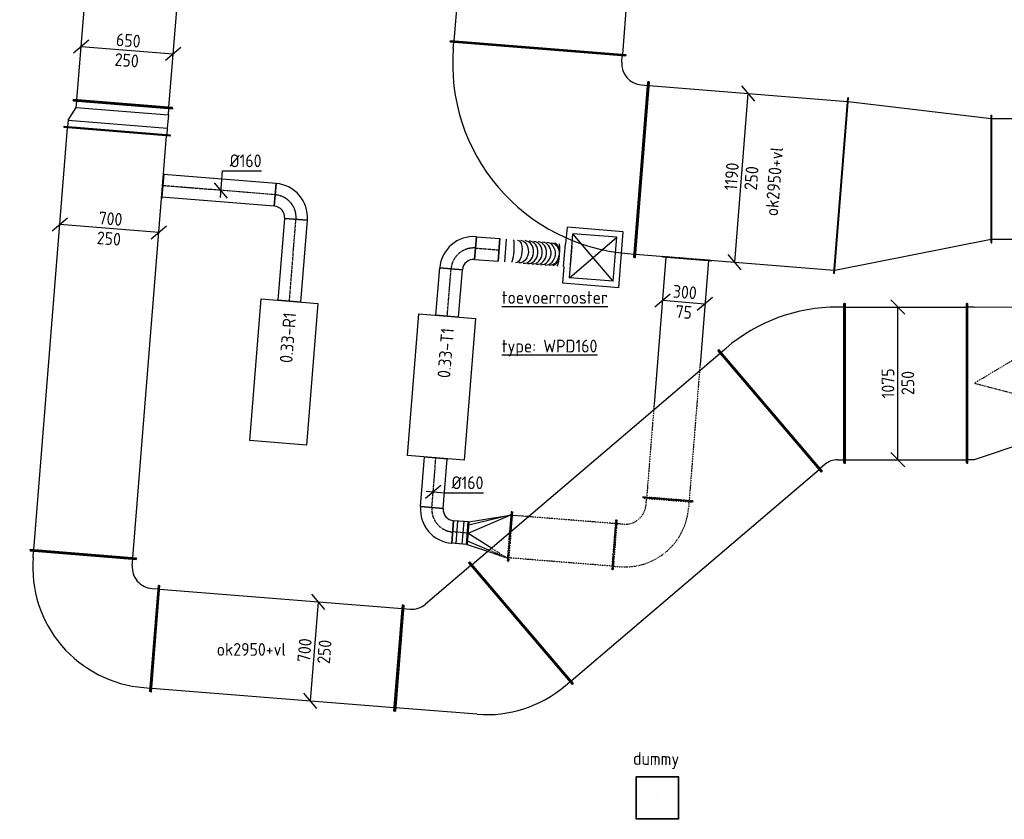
# Model space of a CAD drawing. Header units: millimetres. Extents: x -17664 to 48661, y -98 to 70975.
# Tile 10 of 62: x 5940 to 12870, y 19768 to 25396. Entities that reach past the tile are written whole.
import ezdxf

# ---------------------------------------------------------------- set-up
doc = ezdxf.new("R2010")
doc.units = ezdxf.units.MM
doc.linetypes.add('CENTER2', pattern=[28.575, 19.05, -3.175, 3.175, -3.175])
doc.linetypes.add('SMALL_DASH', pattern=[1.5, 0.5, -1])
for name, color, linetype in [('WL570---_APP', 2, 'Continuous'), ('WL570---_RETOUR_D', 4, 'Continuous'), ('WL570---_RETOUR_HL', 1, 'CENTER2'), ('WL570---_RETOUR_RST', 4, 'Continuous'), ('WL570---_RETOUR_RST_HL', 1, 'CENTER2'), ('WL570---_TOEVOER', 3, 'Continuous'), ('WL570---_TOEVOER_D', 3, 'Continuous'), ('WL570---_TOEVOER_HL', 1, 'CENTER2'), ('WL570---_TOEVOER_RST', 3, 'Continuous'), ('WL570---_TOEVOER_RST_HL', 1, 'CENTER2'), ('WM570---', 1, 'Continuous'), ('WM570---_RETOUR', 1, 'Continuous'), ('WM570---_TOEVOER', 1, 'Continuous')]:
    doc.layers.add(name, color=color, linetype=linetype)
doc.styles.add('STABICAD-018', font='ISOCP.SHX', dxfattribs={"height": 90})
doc.styles.add('STABICAD-025', font='ISOCP.SHX', dxfattribs={"height": 125})

# ---------------------------------------------------------------- blocks, each defined once
blk = doc.blocks.new('*U428')
at = {"color": 0, "linetype": 'Continuous'}
for p, q in [((0, 375, -3075), (5, 375, -3075)), ((0, -375, -3075), (0, 375, -3075)), ((5, -375, -3075), (5, 375, -3075)), ((5, 350, -3075), (1717.9, 350, -3075)), ((1722.9, 375, -3075), (1717.9, 375, -3075)), ((1717.9, -375, -3075), (1717.9, 375, -3075)), ((1722.9, -375, -3075), (1722.9, 375, -3075)), ((0, -375, -3075), (5, -375, -3075)), ((5, -350, -3075), (1717.9, -350, -3075)), ((1722.9, -375, -3075), (1717.9, -375, -3075))]:
    blk.add_line(p, q, dxfattribs=at)
at = {"layer": 'WM570---', "color": 2, "style": 'STABICAD-018'}
for tag in ['CODE', 'SECTIONCODE', 'POSITIONCODE']:
    blk.add_attdef(tag, (6891.8, 21039.7, 3075), '', height=1.8, dxfattribs=at)
blk = doc.blocks.new('*U427')
at = {"color": 0, "linetype": 'Continuous'}
for p, q in [((0, 375, -3075), (5, 375, -3075)), ((0, -375, -3075), (0, 375, -3075)), ((5, -375, -3075), (5, 375, -3075)), ((5, 350, -3075), (2984, 350, -3075)), ((2989, 375, -3075), (2984, 375, -3075)), ((2984, -375, -3075), (2984, 375, -3075)), ((2989, -375, -3075), (2989, 375, -3075)), ((0, -375, -3075), (5, -375, -3075)), ((5, -350, -3075), (2984, -350, -3075)), ((2989, -375, -3075), (2984, -375, -3075))]:
    blk.add_line(p, q, dxfattribs=at)
at = {"layer": 'WM570---', "color": 2, "style": 'STABICAD-018'}
for tag in ['CODE', 'SECTIONCODE', 'POSITIONCODE']:
    blk.add_attdef(tag, (6387.4, 21631.8, 3075), '', height=1.8, dxfattribs=at)
blk = doc.blocks.new('*U426')
at = {"color": 0, "linetype": 'Continuous'}
for p, q in [((0, 562.5, -3075), (5, 562.5, -3075)), ((0, -562.5, -3075), (0, 562.5, -3075)), ((5, -562.5, -3075), (5, 562.5, -3075)), ((2304.3, 562.5, -3075), (2299.3, 562.5, -3075)), ((2299.3, -562.5, -3075), (2299.3, 562.5, -3075)), ((2304.3, -562.5, -3075), (2304.3, 562.5, -3075)), ((5, 537.5, -3075), (2299.3, 537.5, -3075)), ((5, -537.5, -3075), (2299.3, -537.5, -3075)), ((0, -562.5, -3075), (5, -562.5, -3075)), ((2304.3, -562.5, -3075), (2299.3, -562.5, -3075))]:
    blk.add_line(p, q, dxfattribs=at)
at = {"layer": 'WM570---', "color": 2, "style": 'STABICAD-018'}
for tag, p in [('POSITIONCODE', (10247.7, 22009.9, 3075)), ('SECTIONCODE', (9869.8, 21688, 3075)), ('CODE', (9468.3, 21148.9, 3075))]:
    blk.add_attdef(tag, p, '', height=1.8, dxfattribs=at)
blk = doc.blocks.new('*U425')
at = {"color": 0, "linetype": 'Continuous'}
for p, q in [((-444.6, 562.5, -3075), (-439.6, 562.5, -3075)), ((-444.6, -562.5, -3075), (-444.6, 562.5, -3075)), ((-439.6, -562.5, -3075), (-439.6, 562.5, -3075)), ((-394.6, 537.5, -3075), (-439.6, 537.5, -3075)), ((206.4, 288.5, -3075), (613.3, -118.3, -3075)), ((100.6, -630.9, -3075), (630.9, -100.6, -3075)), ((104.1, -634.5, -3075), (634.5, -104.1, -3075)), ((634.5, -104.1, -3075), (630.9, -100.6, -3075)), ((-439.6, -537.5, -3075), (-19.6, -537.5, -3075)), ((-444.6, -562.5, -3075), (-439.6, -562.5, -3075)), ((118.3, -613.3, -3075), (86.5, -581.4, -3075)), ((104.1, -634.5, -3075), (100.6, -630.9, -3075))]:
    blk.add_line(p, q, dxfattribs=at)
for centre, radius in [((-394.6, -312.5, -3075), 850), ((-19.6, -687.5, -3075), 150)]:
    blk.add_arc(centre, radius, 45, 90, dxfattribs=at)
at = {"layer": 'WM570---', "color": 2, "style": 'STABICAD-018'}
for tag in ['CODE', 'SECTIONCODE', 'POSITIONCODE']:
    blk.add_attdef(tag, (9129.8, 20860.6, 3075), '', height=1.8, dxfattribs=at)
blk = doc.blocks.new('*U424')
at = {"color": 0, "linetype": 'Continuous'}
for p, q in [((-375, 550, -3075), (-375, 545, -3075)), ((375, 550, -3075), (-375, 550, -3075)), ((375, 545, -3075), (-375, 545, -3075)), ((-350, 500, -3075), (-350, 545, -3075)), ((350, 500, -3075), (350, 545, -3075)), ((375, 550, -3075), (375, 545, -3075)), ((-550, 375, -3075), (-545, 375, -3075)), ((-550, -375, -3075), (-550, 375, -3075)), ((-545, -375, -3075), (-545, 375, -3075)), ((-500, 350, -3075), (-545, 350, -3075)), ((-550, -375, -3075), (-545, -375, -3075)), ((-500, -350, -3075), (-545, -350, -3075))]:
    blk.add_line(p, q, dxfattribs=at)
for radius in [150, 850]:
    blk.add_arc((-500, 500, -3075), radius, 270, 0, dxfattribs=at)
at = {"layer": 'WM570---', "color": 2, "style": 'STABICAD-018'}
for tag in ['SECTIONCODE', 'CODE', 'POSITIONCODE']:
    blk.add_attdef(tag, (6343.5, 21083.5, 3075), '', height=1.8, dxfattribs=at)
blk = doc.blocks.new('*U423')
at = {"color": 0, "linetype": 'Continuous'}
for p, q in [((-297.6, 562.5, -3075), (-292.6, 562.5, -3075)), ((-297.6, -562.5, -3075), (-297.6, 562.5, -3075)), ((-292.6, -562.5, -3075), (-292.6, 562.5, -3075)), ((-292.6, 537.5, -3075), (-247.6, 537.5, -3075)), ((-142, -617.9, -3075), (587.5, 238.5, -3075)), ((-138.2, -621.2, -3075), (591.3, 235.2, -3075)), ((571.3, 219.5, -3075), (537, 248.6, -3075)), ((591.3, 235.2, -3075), (587.5, 238.5, -3075)), ((-247.6, -537.5, -3075), (-292.6, -537.5, -3075)), ((-297.6, -562.5, -3075), (-292.6, -562.5, -3075)), ((-160.1, -569.7, -3075), (-125.8, -598.9, -3075)), ((-138.2, -621.2, -3075), (-142, -617.9, -3075))]:
    blk.add_line(p, q, dxfattribs=at)
for radius in [1209.9, 134.9]:
    blk.add_arc((-247.6, -672.4, -3075), radius, 49.57473, 90, dxfattribs=at)
at = {"layer": 'WM570---', "color": 2, "style": 'STABICAD-018'}
for tag in ['CODE', 'SECTIONCODE', 'POSITIONCODE']:
    blk.add_attdef(tag, (11448.9, 22836.1, 3075), '', height=1.8, dxfattribs=at)
blk = doc.blocks.new('*U422')
at = {"color": 0, "linetype": 'Continuous'}
for p, q in [((0, 562.5, -3075), (5, 562.5, -3075)), ((0, -562.5, -3075), (0, 562.5, -3075)), ((5, -562.5, -3075), (5, 562.5, -3075)), ((861.8, 562.5, -3075), (856.8, 562.5, -3075)), ((856.8, -562.5, -3075), (856.8, 562.5, -3075)), ((861.8, -562.5, -3075), (861.8, 562.5, -3075)), ((5, 537.5, -3075), (856.8, 537.5, -3075)), ((5, -537.5, -3075), (856.8, -537.5, -3075)), ((0, -562.5, -3075), (5, -562.5, -3075)), ((861.8, -562.5, -3075), (856.8, -562.5, -3075))]:
    blk.add_line(p, q, dxfattribs=at)
at = {"layer": 'WM570---', "color": 2, "style": 'STABICAD-018'}
for tag, p in [('POSITIONCODE', (12401.8, 22986.1, 3075)), ('SECTIONCODE', (12401.8, 22986.1, 3075)), ('CODE', (11746.5, 22836.1, 3075))]:
    blk.add_attdef(tag, p, '', height=1.8, rotation=319.57473, dxfattribs=at)
blk = doc.blocks.new('*U611')
at = {"color": 0, "linetype": 'Continuous'}
for p, q in [((-27.9, -348.9, -3075), (27.9, 348.9, -3075)), ((73.8, 295.1, -3075), (-17.9, 402.7, -3075)), ((17.9, -402.7, -3075), (-73.8, -295.1, -3075))]:
    blk.add_line(p, q, dxfattribs=at)
at = {"color": 0, "linetype": 'Continuous', "style": 'STABICAD-018'}
for s, p in [('700', (-31.4, -78.8, -3075)), ('250', (108.1, -91.1, -3075))]:
    blk.add_text(s, height=90, rotation=85.42527, dxfattribs=at).set_placement(p)
at = {"layer": 'WM570---', "color": 2, "style": 'STABICAD-018'}
blk.add_attdef('CODE', (8014.6, 20949.8, 3075), '', height=1.8, dxfattribs=at)
blk = doc.blocks.new('*U420')
at = {"color": 0, "linetype": 'Continuous'}
for p, q in [((0, 562.5, -3075), (5, 562.5, -3075)), ((0, -562.5, -3075), (0, 562.5, -3075)), ((5, -562.5, -3075), (5, 562.5, -3075)), ((1000, 563.9, -3075), (995, 563.9, -3075)), ((995, -261.1, -3075), (995, 563.9, -3075)), ((1000, -261.1, -3075), (1000, 563.9, -3075)), ((50, 537.5, -3075), (5, 537.5, -3075)), ((50, 537.5, -3075), (950, 538.9, -3075)), ((950, 538.9, -3075), (995, 538.9, -3075)), ((950, -236.1, -3075), (50, -537.5, -3075)), ((950, -236.1, -3075), (995, -236.1, -3075)), ((1000, -261.1, -3075), (995, -261.1, -3075)), ((50, -537.5, -3075), (5, -537.5, -3075)), ((0, -562.5, -3075), (5, -562.5, -3075))]:
    blk.add_line(p, q, dxfattribs=at)
at = {"color": 2, "linetype": 'SMALL_DASH'}
for p in [(950, 538.9, -225), (950, -236.1, -225)]:
    blk.add_line(p, (50, 0, -125), dxfattribs=at)
at = {"layer": 'WM570---', "color": 2, "style": 'STABICAD-018'}
for tag in ['CODE', 'SECTIONCODE', 'POSITIONCODE']:
    blk.add_attdef(tag, (12608.3, 22836.1, 3075), '', height=1.8, dxfattribs=at)
blk = doc.blocks.new('*U607')
at = {"color": 0, "linetype": 'Continuous'}
for p, q in [((-295.1, 73.8, -3075), (-402.7, -17.9, -3075)), ((348.9, -27.9, -3075), (-348.9, 27.9, -3075)), ((402.7, 17.9, -3075), (295.1, -73.8, -3075))]:
    blk.add_line(p, q, dxfattribs=at)
at = {"color": 0, "linetype": 'Continuous', "style": 'STABICAD-018'}
for s, p in [('700', (-78.8, 31.4, -3075)), ('250', (-91.1, -108.1, -3075))]:
    blk.add_text(s, height=90, rotation=355.42527, dxfattribs=at).set_placement(p)
at = {"layer": 'WM570---', "color": 2, "style": 'STABICAD-018'}
blk.add_attdef('CODE', (6570.9, 23925.4, 3075), '', height=1.8, dxfattribs=at)
blk = doc.blocks.new('*U409')
at = {"color": 0, "linetype": 'Continuous'}
for p, q in [((0, 80, -3075), (578.2, 80, -3075)), ((0, -80, -3075), (0, 80, -3075)), ((578.2, 80, -3075), (578.2, -80, -3075)), ((0, -80, -3075), (578.2, -80, -3075))]:
    blk.add_line(p, q, dxfattribs=at)
at = {"layer": 'WL570---_RETOUR_HL', "linetype": 'CENTER2'}
blk.add_line((0, 0, -3075), (578.2, 0, -3075), dxfattribs=at)
at = {"layer": 'WM570---', "color": 2, "style": 'STABICAD-018'}
for tag, p in [('POSITIONCODE', (7710.2, 23691.9, 3075)), ('CODE', (7838.4, 23415, 3075)), ('SECTIONCODE', (7838.4, 23415, 3075))]:
    blk.add_attdef(tag, p, '', height=1.8, dxfattribs=at)
blk = doc.blocks.new('*U408')
at = {"color": 0, "linetype": 'Continuous'}
for p, q in [((-80, 160, -3075), (80, 160, -3075)), ((-160, -80, -3075), (-160, 80, -3075))]:
    blk.add_line(p, q, dxfattribs=at)
for radius in [80, 240]:
    blk.add_arc((-160, 160, -3075), radius, 270, 0, dxfattribs=at)
at = {"layer": 'WL570---_RETOUR_HL', "linetype": 'CENTER2'}
blk.add_arc((-160, 160, -3075), 160, 270, 0, dxfattribs=at)
at = {"layer": 'WM570---', "color": 2, "style": 'STABICAD-018'}
for tag in ['CODE', 'SECTIONCODE', 'POSITIONCODE']:
    blk.add_attdef(tag, (7897.6, 24150.8, 3075), '', height=1.8, dxfattribs=at)
blk = doc.blocks.new('*U407')
at = {"color": 0, "linetype": 'Continuous'}
for p, q in [((0, 80, -3075), (793.5, 80, -3075)), ((0, -80, -3075), (0, 80, -3075)), ((793.5, 80, -3075), (793.5, -80, -3075)), ((0, -80, -3075), (793.5, -80, -3075))]:
    blk.add_line(p, q, dxfattribs=at)
at = {"layer": 'WL570---_RETOUR_HL', "linetype": 'CENTER2'}
blk.add_line((0, 0, -3075), (793.5, 0, -3075), dxfattribs=at)
at = {"layer": 'WM570---', "color": 2, "style": 'STABICAD-018'}
for tag in ['CODE', 'SECTIONCODE', 'POSITIONCODE']:
    blk.add_attdef(tag, (7738.2, 24163.7, 3075), '', height=1.8, dxfattribs=at)
blk = doc.blocks.new('*U406')
at = {"color": 2, "linetype": 'SMALL_DASH'}
for p, q in [((0, 95, -3075), (0, -95, -3075)), ((0, -80, -3075), (0, 80, -3075))]:
    blk.add_line(p, q, dxfattribs=at)
at = {"color": 0, "linetype": 'Continuous'}
for p, q in [((0, 80, -3075), (1, 80, -3075)), ((1, 80, -3075), (1, -80, -3075)), ((1, 76, -3075), (1, 76, -3075)), ((0, -80, -3075), (1, -80, -3075))]:
    blk.add_line(p, q, dxfattribs=at)
at = {"layer": 'WL570---_RETOUR_HL', "linetype": 'CENTER2'}
blk.add_line((0, 0, -3075), (1, 0, -3075), dxfattribs=at)
at = {"layer": 'WM570---', "color": 2, "style": 'STABICAD-018'}
for tag in ['CODE', 'SECTIONCODE', 'POSITIONCODE']:
    blk.add_attdef(tag, (6946.2, 24227.4, 3075), '', height=1.8, dxfattribs=at)
blk = doc.blocks.new('*U401')
at = {"color": 0, "linetype": 'Continuous'}
for p, q in [((0, 350, -3075), (5, 350, -3075)), ((0, -350, -3075), (0, 350, -3075)), ((5, -350, -3075), (5, 350, -3075)), ((3771.4, 350, -3075), (3766.4, 350, -3075)), ((3766.4, -350, -3075), (3766.4, 350, -3075)), ((3771.4, -350, -3075), (3771.4, 350, -3075)), ((5, 325, -3075), (3766.4, 325, -3075)), ((5, -325, -3075), (3766.4, -325, -3075)), ((0, -350, -3075), (5, -350, -3075)), ((3771.4, -350, -3075), (3766.4, -350, -3075))]:
    blk.add_line(p, q, dxfattribs=at)
at = {"layer": 'WM570---', "color": 2, "style": 'STABICAD-018'}
for tag, p in [('POSITIONCODE', (6622.7, 26139.8, 3075)), ('SECTIONCODE', (6609.7, 25977.3, 3075)), ('CODE', (6666.1, 24801.9, 3075))]:
    blk.add_attdef(tag, p, '', height=1.8, dxfattribs=at)
blk = doc.blocks.new('*U400')
at = {"color": 0, "linetype": 'Continuous'}
for p, q in [((-50, 350, -3075), (-45, 350, -3075)), ((-50, -350, -3075), (-50, 350, -3075)), ((-45, -350, -3075), (-45, 350, -3075)), ((143.3, 350, -3075), (138.3, 350, -3075)), ((138.3, -400, -3075), (138.3, 350, -3075)), ((143.3, -400, -3075), (143.3, 350, -3075)), ((0, 325, -3075), (-45, 325, -3075)), ((0, 325, -3075), (93.3, 325, -3075)), ((0, -325, -3075), (0, 325, -3075)), ((93.3, 325, -3075), (138.3, 325, -3075)), ((93.3, -375, -3075), (93.3, 325, -3075)), ((0, -325, -3075), (-45, -325, -3075)), ((93.3, -375, -3075), (0, -325, -3075)), ((-50, -350, -3075), (-45, -350, -3075)), ((93.3, -375, -3075), (138.3, -375, -3075)), ((143.3, -400, -3075), (138.3, -400, -3075))]:
    blk.add_line(p, q, dxfattribs=at)
at = {"layer": 'WM570---', "color": 2, "style": 'STABICAD-018'}
for tag in ['SECTIONCODE', 'CODE', 'POSITIONCODE']:
    blk.add_attdef(tag, (6662.1, 24752.1, 3075), '', height=1.8, dxfattribs=at)
blk = doc.blocks.new('*U606')
at = {"color": 0, "linetype": 'Continuous'}
for p, q in [((-270.1, 71.8, -3075), (-377.8, -19.9, -3075)), ((324, -25.9, -3075), (-324, 25.9, -3075)), ((377.8, 19.9, -3075), (270.1, -71.8, -3075))]:
    blk.add_line(p, q, dxfattribs=at)
at = {"color": 0, "linetype": 'Continuous', "style": 'STABICAD-018'}
for s, p in [('650', (-81.5, 31.6, -3075)), ('250', (-91.1, -108.1, -3075))]:
    blk.add_text(s, height=90, rotation=355.42527, dxfattribs=at).set_placement(p)
at = {"layer": 'WM570---', "color": 2, "style": 'STABICAD-018'}
blk.add_attdef('CODE', (6696.4, 25180.1, 3075), '', height=1.8, dxfattribs=at)
blk = doc.blocks.new('*U389')
at = {"color": 0, "linetype": 'Continuous'}
for p, q in [((0, 620, -3075), (5, 620, -3075)), ((0, -620, -3075), (0, 620, -3075)), ((5, -620, -3075), (5, 620, -3075)), ((5, 595, -3075), (625.5, 595, -3075)), ((630.5, 620, -3075), (625.5, 620, -3075)), ((625.5, -620, -3075), (625.5, 620, -3075)), ((630.5, -620, -3075), (630.5, 620, -3075)), ((0, -620, -3075), (5, -620, -3075)), ((5, -595, -3075), (625.5, -595, -3075)), ((630.5, -620, -3075), (625.5, -620, -3075))]:
    blk.add_line(p, q, dxfattribs=at)
at = {"layer": 'WM570---', "color": 2, "style": 'STABICAD-018'}
for tag, p in [('CODE', (9639, 25823.8, 3075)), ('SECTIONCODE', (9731.7, 25101.9, 3075)), ('POSITIONCODE', (9731.7, 25101.9, 3075))]:
    blk.add_attdef(tag, p, '', height=1.8, dxfattribs=at)
blk = doc.blocks.new('*U387')
at = {"color": 0, "linetype": 'Continuous'}
for p, q in [((-620, 795, -3075), (-620, 790, -3075)), ((620, 795, -3075), (-620, 795, -3075)), ((620, 790, -3075), (-620, 790, -3075)), ((-595, 745, -3075), (-595, 790, -3075)), ((595, 745, -3075), (595, 790, -3075)), ((620, 795, -3075), (620, 790, -3075)), ((-795, 620, -3075), (-790, 620, -3075)), ((-795, -620, -3075), (-795, 620, -3075)), ((-790, -620, -3075), (-790, 620, -3075)), ((-745, 595, -3075), (-790, 595, -3075)), ((-795, -620, -3075), (-790, -620, -3075)), ((-745, -595, -3075), (-790, -595, -3075))]:
    blk.add_line(p, q, dxfattribs=at)
for radius, end in [(150, 360), (1340, 0)]:
    blk.add_arc((-745, 745, -3075), radius, 270, end, dxfattribs=at)
at = {"layer": 'WM570---', "color": 2, "style": 'STABICAD-018'}
for tag in ['CODE', 'SECTIONCODE', 'POSITIONCODE']:
    blk.add_attdef(tag, (9525.3, 24402.8, 3075), '', height=1.8, dxfattribs=at)
blk = doc.blocks.new('*U386')
at = {"color": 0, "linetype": 'Continuous'}
for p, q in [((0, 620, -3075), (5, 620, -3075)), ((0, -620, -3075), (0, 620, -3075)), ((5, -620, -3075), (5, 620, -3075)), ((5, 595, -3075), (1406.4, 595, -3075)), ((1411.4, 620, -3075), (1406.4, 620, -3075)), ((1406.4, -620, -3075), (1406.4, 620, -3075)), ((1411.4, -620, -3075), (1411.4, 620, -3075)), ((0, -620, -3075), (5, -620, -3075)), ((5, -595, -3075), (1406.4, -595, -3075)), ((1411.4, -620, -3075), (1406.4, -620, -3075))]:
    blk.add_line(p, q, dxfattribs=at)
at = {"layer": 'WM570---', "color": 2, "style": 'STABICAD-018'}
for tag, p in [('POSITIONCODE', (11039.7, 24432.1, 3075)), ('SECTIONCODE', (11039.7, 24432.1, 3075)), ('CODE', (10317.8, 24339.4, 3075))]:
    blk.add_attdef(tag, p, '', height=1.8, rotation=90, dxfattribs=at)
blk = doc.blocks.new('*U385')
at = {"color": 0, "linetype": 'Continuous'}
for p, q in [((0, 450, -3025), (5, 450, -3025)), ((0, -450, -3025), (0, 450, -3025)), ((5, -450, -3025), (5, 450, -3025)), ((5, 425, -3025), (2067.3, 425, -3025)), ((2072.3, 450, -3025), (2067.3, 450, -3025)), ((2067.3, -450, -3025), (2067.3, 450, -3025)), ((2072.3, -450, -3025), (2072.3, 450, -3025)), ((0, -450, -3025), (5, -450, -3025)), ((5, -425, -3025), (2067.3, -425, -3025)), ((2072.3, -450, -3025), (2067.3, -450, -3025))]:
    blk.add_line(p, q, dxfattribs=at)
at = {"layer": 'WM570---', "color": 2, "style": 'STABICAD-018'}
for tag, p in [('POSITIONCODE', (14834, 24425, 3025)), ('SECTIONCODE', (12777.4, 24275, 3025)), ('CODE', (12777.4, 24275, 3025))]:
    blk.add_attdef(tag, p, '', height=1.8, dxfattribs=at)
blk = doc.blocks.new('*U342')
at = {"color": 0, "linetype": 'Continuous'}
for p, q in [((0, 175, -3000), (5, 175, -3000)), ((5, -175, -3000), (5, 175, -3000)), ((5, 150, -3000), (741.6, 150, -3000)), ((0, -175, -3000), (5, -175, -3000)), ((5, -150, -3000), (1041.6, -150, -3000))]:
    blk.add_line(p, q, dxfattribs=at)
at = {"color": 2, "linetype": 'SMALL_DASH'}
for p, q in [((0, -175, -3000), (0, 175, -3000)), ((741.6, 150, -3000), (1697.4, 150, -3000)), ((1702.4, 175, -3000), (1697.4, 175, -3000)), ((1697.4, -175, -3000), (1697.4, 175, -3000)), ((1702.4, -175, -3000), (1702.4, 175, -3000)), ((1041.6, -150, -3000), (1697.4, -150, -3000)), ((1702.4, -175, -3000), (1697.4, -175, -3000))]:
    blk.add_line(p, q, dxfattribs=at)
at = {"color": 0, "linetype": 'SMALL_DASH'}
for p, q in [((741.6, 150, -3000), (742.6, 150, -3000)), ((1041.6, -150, -3000), (1042.6, -150, -3000))]:
    blk.add_line(p, q, dxfattribs=at)
at = {"layer": 'WM570---', "color": 2, "style": 'STABICAD-018'}
for tag in ['SECTIONCODE', 'CODE', 'POSITIONCODE']:
    blk.add_attdef(tag, (10638.1, 23716.9, 3000), '', height=1.8, dxfattribs=at)
blk = doc.blocks.new('*U594')
at = {"color": 0, "linetype": 'Continuous'}
for p, q in [((93.3, 539.3, -3075), (1.6, 646.9, -3075)), ((-47.5, -593.1, -3075), (47.5, 593.1, -3075)), ((-1.6, -646.9, -3075), (-93.3, -539.3, -3075))]:
    blk.add_line(p, q, dxfattribs=at)
at = {"color": 0, "linetype": 'Continuous', "style": 'STABICAD-018'}
for s, p in [('1190', (-32.5, -92.4, -3075)), ('250', (108.1, -91.1, -3075))]:
    blk.add_text(s, height=90, rotation=85.42527, dxfattribs=at).set_placement(p)
at = {"layer": 'WM570---', "color": 2, "style": 'STABICAD-018'}
blk.add_attdef('CODE', (11020.3, 24283.2, 3075), '', height=1.8, dxfattribs=at)
blk = doc.blocks.new('*U341')
at = {"color": 2, "linetype": 'SMALL_DASH'}
for p, q in [((-350, 175, -3000), (-345, 175, -3000)), ((-350, -175, -3000), (-350, 175, -3000)), ((-345, -175, -3000), (-345, 175, -3000)), ((-345, 150, -3000), (-300, 150, -3000)), ((-350, -175, -3000), (-345, -175, -3000)), ((-300, -150, -3000), (-345, -150, -3000)), ((-175, -350, -3000), (-175, -345, -3000)), ((-175, -345, -3000), (175, -345, -3000)), ((-150, -300, -3000), (-150, -345, -3000)), ((150, -345, -3000), (150, -300, -3000)), ((175, -350, -3000), (175, -345, -3000)), ((-175, -350, -3000), (175, -350, -3000))]:
    blk.add_line(p, q, dxfattribs=at)
for radius in [450, 150]:
    blk.add_arc((-300, -300, -3000), radius, 0, 90, dxfattribs=at)
at = {"layer": 'WM570---', "color": 2, "style": 'STABICAD-018'}
for tag in ['SECTIONCODE', 'CODE', 'POSITIONCODE']:
    blk.add_attdef(tag, (10474.4, 21671.1, 3000), '', height=1.8, dxfattribs=at)
blk = doc.blocks.new('*U340')
at = {"color": 2, "linetype": 'SMALL_DASH'}
for p, q in [((0, 175, -3000), (5, 175, -3000)), ((0, -175, -3000), (0, 175, -3000)), ((5, -175, -3000), (5, 175, -3000)), ((5, 150, -3000), (733, 150, -3000)), ((738, 175, -3000), (733, 175, -3000)), ((733, -37.7, -3000), (733, 175, -3000)), ((738, -32.7, -3000), (738, 175, -3000)), ((0, -175, -3000), (5, -175, -3000)), ((5, -150, -3000), (660.7, -150, -3000))]:
    blk.add_line(p, q, dxfattribs=at)
at = {"color": 0, "linetype": 'Continuous'}
for p, q in [((733, -175, -3000), (733, -37.7, -3000)), ((738, -175, -3000), (738, -32.7, -3000)), ((660.7, -150, -3000), (733, -150, -3000)), ((738, -175, -3000), (733, -175, -3000))]:
    blk.add_line(p, q, dxfattribs=at)
at = {"layer": 'WM570---', "color": 2, "style": 'STABICAD-018'}
for tag in ['SECTIONCODE', 'CODE', 'POSITIONCODE']:
    blk.add_attdef(tag, (10125.5, 21699, 3000), '', height=1.8, rotation=270, dxfattribs=at)
blk = doc.blocks.new('*U339')
at = {"color": 2, "linetype": 'SMALL_DASH'}
for p, q in [((-5, 175, -3000), (0, 175, -3000)), ((-5, -32.7, -3000), (-5, 175, -3000)), ((0, -27.7, -3000), (0, 175, -3000)), ((0, 150, -3000), (5, 150, -3000)), ((118.2, 90.4, -3000), (5, 150, -3000)), ((5, 150, -3000), (135.1, 107.4, -3000)), ((143.7, 115.9, -3000), (5, 150, -3000))]:
    blk.add_line(p, q, dxfattribs=at)
at = {"color": 0, "linetype": 'Continuous'}
for p, q in [((290, 0, -3000), (118.2, 90.4, -3000)), ((135.1, 107.4, -3000), (290, 56.6, -3000)), ((290, 80, -3000), (143.7, 115.9, -3000)), ((295, 80, -3000), (290, 80, -3000)), ((290, -80, -3000), (290, 80, -3000)), ((295, -80, -3000), (295, 80, -3000)), ((-5, -175, -3000), (-5, -32.7, -3000)), ((0, -175, -3000), (0, -27.7, -3000)), ((290, 0, -3000), (5, -150, -3000)), ((5, -150, -3000), (290, -56.6, -3000)), ((290, -80, -3000), (5, -150, -3000)), ((295, -80, -3000), (290, -80, -3000)), ((-5, -175, -3000), (0, -175, -3000)), ((5, -150, -3000), (0, -150, -3000))]:
    blk.add_line(p, q, dxfattribs=at)
at = {"layer": 'WM570---', "color": 2, "style": 'STABICAD-018'}
for tag, p in [('CODE', (9384.9, 21858.2, 3000)), ('SECTIONCODE', (9384.9, 21758.2, 3000)), ('POSITIONCODE', (9384.9, 21758.2, 3000))]:
    blk.add_attdef(tag, p, '', height=1.8, dxfattribs=at)
blk = doc.blocks.new('*U338')
at = {"color": 0, "linetype": 'Continuous'}
for p, q in [((-160, -80, -3000), (-160, 80, -3000)), ((80, -160, -3000), (-80, -160, -3000))]:
    blk.add_line(p, q, dxfattribs=at)
for radius, start in [(240, 0), (80, 360)]:
    blk.add_arc((-160, -160, -3000), radius, start, 90, dxfattribs=at)
at = {"layer": 'WL570---_TOEVOER_HL', "linetype": 'CENTER2'}
blk.add_arc((-160, -160, -3000), 160, 360, 90, dxfattribs=at)
at = {"layer": 'WM570---', "color": 2, "style": 'STABICAD-018'}
for tag, p in [('CODE', (8828.3, 21902.8, 3000)), ('SECTIONCODE', (8828.3, 21802.8, 3000)), ('POSITIONCODE', (8828.3, 21802.8, 3000))]:
    blk.add_attdef(tag, p, '', height=1.8, dxfattribs=at)
blk = doc.blocks.new('*U337')
at = {"color": 0, "linetype": 'Continuous'}
for p, q in [((0, 80, -3000), (351.1, 80, -3000)), ((0, -80, -3000), (0, 80, -3000)), ((351.1, 80, -3000), (351.1, -80, -3000)), ((0, -80, -3000), (351.1, -80, -3000))]:
    blk.add_line(p, q, dxfattribs=at)
at = {"layer": 'WL570---_TOEVOER_HL', "linetype": 'CENTER2'}
blk.add_line((0, 0, -3000), (351.1, 0, -3000), dxfattribs=at)
at = {"layer": 'WM570---', "color": 2, "style": 'STABICAD-018'}
for tag in ['CODE', 'SECTIONCODE', 'POSITIONCODE']:
    blk.add_attdef(tag, (8841.1, 21962.3, 3000), '', height=1.8, dxfattribs=at)
blk = doc.blocks.new('*U336')
at = {"color": 0, "linetype": 'Continuous'}
for p, q in [((-51.7, 80, -3000), (21.9, 80, -3000)), ((-51.7, 80, -3000), (-51.7, -80, -3000)), ((-21.9, 80, -3000), (51.7, 80, -3000)), ((-21.9, 80, -3000), (-21.9, -80, -3000)), ((21.9, 80, -3000), (21.9, -80, -3000)), ((51.7, 80, -3000), (51.7, -80, -3000)), ((-51.7, -80, -3000), (21.9, -80, -3000)), ((-21.9, -80, -3000), (51.7, -80, -3000))]:
    blk.add_line(p, q, dxfattribs=at)
at = {"layer": 'WL570---_TOEVOER_HL', "linetype": 'CENTER2'}
blk.add_line((-51.7, 0, -3000), (51.7, 0, -3000), dxfattribs=at)
at = {"layer": 'WM570---', "color": 2, "style": 'STABICAD-018'}
for tag, p in [('CODE', (9039.3, 21885.9, 3000)), ('SECTIONCODE', (9039.3, 21785.9, 3000)), ('POSITIONCODE', (9039.3, 21785.9, 3000))]:
    blk.add_attdef(tag, p, '', height=1.8, dxfattribs=at)
blk = doc.blocks.new('*U593')
at = {"color": 0, "linetype": 'Continuous'}
for p, q in [((-53.8, -45.9, -3000), (53.8, 45.9, -3000)), ((-49.8, 4, -3000), (79.7, -6.4, -3000)), ((79.7, -6.4, -3000), (354.8, -6.4, -3000))]:
    blk.add_line(p, q, dxfattribs=at)
at = {"color": 0, "linetype": 'Continuous', "style": 'STABICAD-018'}
blk.add_text('%%c160', height=90, dxfattribs=at).set_placement((129.7, 18.6, -3000))
at = {"layer": 'WM570---', "color": 2, "style": 'STABICAD-018'}
blk.add_attdef('CODE', (8849.9, 22073.2, 3000), '', height=1.8, dxfattribs=at)
blk = doc.blocks.new('*U592')
at = {"color": 0, "linetype": 'Continuous'}
for p, q in [((-4, -49.8, -3075), (11.1, 138.2, -3075)), ((11.1, 138.2, -3075), (286.2, 138.2, -3075)), ((45.8, -53.8, -3075), (-45.8, 53.8, -3075))]:
    blk.add_line(p, q, dxfattribs=at)
at = {"color": 0, "linetype": 'Continuous', "style": 'STABICAD-018'}
blk.add_text('%%c160', height=90, dxfattribs=at).set_placement((61.1, 163.2, -3075))
at = {"layer": 'WM570---', "color": 2, "style": 'STABICAD-018'}
blk.add_attdef('CODE', (7356.7, 24194.4, 3075), '', height=1.8, dxfattribs=at)
blk = doc.blocks.new('*U587')
at = {"color": 0, "linetype": 'Continuous'}
for p, q in [((50, 487.5, -3075), (-50, 587.5, -3075)), ((0, -537.5, -3075), (0, 537.5, -3075)), ((50, -587.5, -3075), (-50, -487.5, -3075))]:
    blk.add_line(p, q, dxfattribs=at)
at = {"color": 0, "linetype": 'Continuous', "style": 'STABICAD-018'}
for s, p in [('1075', (-25, -105.4, -3075)), ('250', (115, -82.2, -3075))]:
    blk.add_text(s, height=90, rotation=90, dxfattribs=at).set_placement(p)
at = {"layer": 'WM570---', "color": 2, "style": 'STABICAD-018'}
blk.add_attdef('CODE', (12121.2, 22836.1, 3075), '', height=1.8, dxfattribs=at)
blk = doc.blocks.new('*U1126')
at = {"color": 0, "linetype": 'Continuous'}
for p, q in [((-203.4, -33.9, -3000), (-95.7, 57.8, -3000)), ((-149.5, 12, -3000), (149.5, -12, -3000)), ((95.7, -57.8, -3000), (203.4, 33.9, -3000))]:
    blk.add_line(p, q, dxfattribs=at)
at = {"color": 0, "linetype": 'Continuous', "style": 'STABICAD-018'}
for s, p in [('300', (-78.8, 31.4, -3000)), ('75', (-60.4, -110.5, -3000))]:
    blk.add_text(s, height=90, rotation=355.42527, dxfattribs=at).set_placement(p)
at = {"layer": 'WM570---_RETOUR', "color": 2, "style": 'STABICAD-018'}
blk.add_attdef('CODE', (10613.5, 23408.7, 3000), '', height=1.8, dxfattribs=at)
blk = doc.blocks.new('*U1209')
at = {"color": 0, "linetype": 'Continuous'}
for p, q in [((197.5, 197.5, -2700), (-197.5, 197.5, -2700)), ((-197.5, 80, -2700), (-197.5, 197.5, -2700)), ((155, 155, -2700), (-155, 155, -2700)), ((-155, -155, -2700), (-155, 155, -2700)), ((155, -155, -2700), (-155, 155, -2700)), ((-155, -155, -2700), (155, 155, -2700)), ((155, -155, -2700), (155, 155, -2700)), ((197.5, -197.5, -2700), (197.5, 197.5, -2700)), ((-197.5, -197.5, -2700), (-197.5, -80, -2700)), ((197.5, -197.5, -2700), (-197.5, -197.5, -2700)), ((155, -155, -2700), (-155, -155, -2700))]:
    blk.add_line(p, q, dxfattribs=at)
at = {"layer": 'WL570---_TOEVOER_RST_HL', "linetype": 'CENTER2'}
blk.add_circle((0, 0, -2700), 0.0125, dxfattribs=at)
at = {"layer": 'WL570---_RETOUR_D', "color": 1, "style": 'STABICAD-018'}
blk.add_attdef('PRODUCTCODE', (10015.4, 24216.5, 2700), '', height=1.8, rotation=355.4, dxfattribs=at)
at = {"layer": 'WL570---_RETOUR_D', "color": 2}
for tag, p, style in [('CODE', (9983.6, 23821.8, 2700), 'STABICAD-018'), ('SECTIONCODE', (9975.6, 23722.1, 2700), 'STABICAD-025'), ('MATERIALCODE', (9975.6, 23722.1, 2700), 'STABICAD-025'), ('POSITIONCODE', (9975.6, 23722.1, 2700), 'STABICAD-025'), ('FLOWPREFIX', (9958.3, 23225.9, 2700), 'STABICAD-018'), ('FLOW', (9980.7, 23224.1, 2700), 'STABICAD-018'), ('FLOWSUFFIX', (10146.7, 23210.7, 2700), 'STABICAD-018')]:
    blk.add_attdef(tag, p, '', height=1.8, rotation=355.4, dxfattribs=dict(at, style=style))
blk = doc.blocks.new('*U1208')
at = {"color": 0, "linetype": 'Continuous'}
for p, q in [((0, 80, -3075), (334.1, 80, -3075)), ((0, -80, -3075), (0, 80, -3075)), ((334.1, 80, -3075), (334.1, -80, -3075)), ((0, -80, -3075), (334.1, -80, -3075))]:
    blk.add_line(p, q, dxfattribs=at)
at = {"layer": 'WL570---_TOEVOER_HL', "linetype": 'CENTER2'}
blk.add_line((0, 0, -3075), (334.1, 0, -3075), dxfattribs=at)
at = {"layer": 'WL570---_RETOUR_D', "color": 2, "style": 'STABICAD-018'}
for tag, p in [('SECTIONCODE', (8823, 23608.7, 3075)), ('POSITIONCODE', (8823, 23608.7, 3075)), ('CODE', (8949.3, 23309, 3075))]:
    blk.add_attdef(tag, p, '', height=1.8, dxfattribs=at)
blk = doc.blocks.new('*U1210')
at = {"color": 0, "linetype": 'Continuous'}
for p, q in [((0, 80, -3075), (166, 80, -3075)), ((0, -80, -3075), (0, 80, -3075)), ((166, 80, -3075), (166, -80, -3075)), ((0, -80, -3075), (166, -80, -3075))]:
    blk.add_line(p, q, dxfattribs=at)
at = {"layer": 'WL570---_TOEVOER_HL', "linetype": 'CENTER2'}
blk.add_line((0, 0, -3075), (166, 0, -3075), dxfattribs=at)
at = {"layer": 'WL570---_RETOUR_D', "color": 2, "style": 'STABICAD-018'}
for tag in ['CODE', 'SECTIONCODE', 'POSITIONCODE']:
    blk.add_attdef(tag, (9148.4, 23788.6, 3075), '', height=1.8, dxfattribs=at)
blk = doc.blocks.new('*U1211')
at = {"color": 2, "linetype": 'SMALL_DASH'}
blk.add_line((0, -80, -2700), (0, 80, -2700), dxfattribs=at)
at = {"color": 0, "linetype": 'Continuous'}
for p, q in [((46.7, 80, -2700), (46.7, -80, -2700)), ((462.1, 80, -2700), (462.1, -80, -2700)), ((508.8, 80, -2700), (508.8, -80, -2700))]:
    blk.add_line(p, q, dxfattribs=at)
at = {"color": 0, "linetype": 'Continuous', "extrusion": (0, 0, -1)}
for centre, major_axis, ratio, start_param, end_param in [((93.5, 0, -2700), (0, 80), 0.122446, 3.141593, 6.283185), ((123.3, 0, -2700), (0, 80), 0.482549, 3.141593, 6.283185), ((146.1, 0, -2700), (0, 80), 0.758801, 3.141593, 6.283185), ((362.7, 0, -2700), (0, -80), 0.758801, 0, 3.141593), ((385.5, 0, -2700), (0, -80), 0.482549, 0, 3.141593), ((415.3, 0, -2700), (0, -80), 0.122446, 0, 3.141593)]:
    blk.add_ellipse(centre, major_axis=major_axis, ratio=ratio, start_param=start_param, end_param=end_param, dxfattribs=at)
at = {"color": 0, "linetype": 'Continuous'}
for centre in [(177.1, 0, -2700), (208, 0, -2700), (238.9, 0, -2700), (269.9, 0, -2700), (300.8, 0, -2700), (331.7, 0, -2700)]:
    blk.add_ellipse(centre, major_axis=(0, -80), ratio=0.827542, start_param=3.141593, end_param=6.283185, dxfattribs=at)
at = {"layer": 'WL570---_RETOUR_D', "color": 2, "style": 'STABICAD-018'}
for tag in ['SECTIONCODE', 'CODE', 'POSITIONCODE']:
    blk.add_attdef(tag, (9821.1, 23734.5, 2700), '', height=1.8, dxfattribs=at)
blk = doc.blocks.new('*U1212')
at = {"color": 0, "linetype": 'Continuous'}
for p, q in [((-160, -80, -3075), (-160, 80, -3075)), ((80, -160, -3075), (-80, -160, -3075))]:
    blk.add_line(p, q, dxfattribs=at)
for radius in [240, 80]:
    blk.add_arc((-160, -160, -3075), radius, 360, 90, dxfattribs=at)
at = {"layer": 'WL570---_TOEVOER_HL', "linetype": 'CENTER2'}
blk.add_arc((-160, -160, -3075), 160, 360, 90, dxfattribs=at)
at = {"layer": 'WL570---_RETOUR_D', "color": 2, "style": 'STABICAD-018'}
for tag in ['CODE', 'SECTIONCODE', 'POSITIONCODE']:
    blk.add_attdef(tag, (8989, 23801.5, 3075), '', height=1.8, dxfattribs=at)
blk = doc.blocks.new('*U1306')
at = {"color": 0, "linetype": 'Continuous'}
for p, q in [((150, 150, -2850), (-150, 150, -2850)), ((-150, -150, -2850), (-150, 150, -2850)), ((147.5, 147.5, -2850), (-147.5, 147.5, -2850)), ((-147.5, -147.5, -2850), (-147.5, 147.5, -2850)), ((147.5, -147.5, -2850), (147.5, 147.5, -2850)), ((150, -150, -2850), (150, 150, -2850)), ((150, -150, -2850), (-150, -150, -2850)), ((147.5, -147.5, -2850), (-147.5, -147.5, -2850))]:
    blk.add_line(p, q, dxfattribs=at)
at = {"layer": 'WL570---_RETOUR_RST_HL', "linetype": 'CENTER2'}
blk.add_circle((0, 0, -2850), 0.0125, dxfattribs=at)
at = {"layer": 'WL570---_RETOUR_D', "color": 1, "style": 'STABICAD-018'}
blk.add_attdef('PRODUCTCODE', (6467.2, 62638.8, 2850), '', height=1.8, rotation=355, dxfattribs=at)
at = {"layer": 'WL570---_RETOUR_D', "color": 2, "style": 'STABICAD-018'}
for tag, p in [('CODE', (6443.6, 62319.7, 2850)), ('SECTIONCODE', (6436.2, 62219.9, 2850)), ('MATERIALCODE', (6436.2, 62219.9, 2850)), ('POSITIONCODE', (6436.2, 62219.9, 2850)), ('FLOW', (6415.7, 61883.5, 2850)), ('FLOWPREFIX', (6261.6, 61811.7, 2850)), ('FLOWSUFFIX', (6450.1, 61797.8, 2850))]:
    blk.add_attdef(tag, p, '', height=1.8, rotation=355, dxfattribs=at)

msp = doc.modelspace()

# ---------------------------------------------------------------- linework, layer by layer
at = {"layer": 'WL570---_APP'}
for points in [[(7639.1, 23431), (8037.8, 23399), (7957.6, 22402.2), (7558.9, 22434.3)], [(8750, 23325), (9148.7, 23292.9), (9068.5, 22296.1), (8669.8, 22328.2)]]:
    msp.add_lwpolyline(points, close=True, dxfattribs=at)
at = {"layer": 'WL570---_TOEVOER_D', "linetype": 'Continuous'}
for p, q in [((11772.2, 24820.3), (12777.4, 24700.6)), ((11677.3, 23634.1), (12777.4, 23850))]:
    msp.add_line(p, q, dxfattribs=at)

# ---------------------------------------------------------------- block references
at = {"layer": 'WL570---_RETOUR_D', "linetype": 'Continuous'}
for name, p, rotation in [('*U401', (6666.1, 24801.9, 3075), 85.42526662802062), ('*U400', (6662.1, 24752.1, 3075), 265.4252666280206), ('*U427', (6387.4, 21631.8, 3075), 85.42526662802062), ('*U406', (6946.2, 24227.4, 3075), 355.4252666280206), ('*U407', (7738.2, 24163.7, 3075), 175.4000000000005), ('*U408', (7897.6, 24150.8, 3075), 85.39999999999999), ('*U409', (7838.4, 23415, 3075), 85.39999999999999), ('*U423', (11448.9, 22836.1, 3075), 40.42526662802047), ('*U426', (9468.3, 21148.9, 3075), 40.42526662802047), ('*U424', (6343.5, 21083.5, 3075), 265.4252666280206), ('*U425', (9129.8, 20860.6, 3075), 220.4252666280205), ('*U428', (6891.8, 21039.7, 3075), 355.4252666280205)]:
    msp.add_blockref(name, p, dxfattribs=dict(at, rotation=rotation))
for name, p in [('*U422', (11746.5, 22836.1, 3075)), ('*U420', (12608.3, 22836.1, 3075))]:
    msp.add_blockref(name, p, dxfattribs=at)
at = {"layer": 'WL570---_RETOUR_RST', "linetype": 'Continuous'}
ref = msp.add_blockref('*U1306', (10428.9, 19917.8, 2850), dxfattribs=at)
ref.add_attrib('PRODUCTCODE', 'dummy', (10256.7, 20151.8, 2850), dxfattribs={"layer": '0', "color": 1, "linetype": 'Continuous', "height": 90, "rotation": 359.22973, "style": 'STABICAD-018'})
at = {"layer": 'WL570---_TOEVOER_D', "linetype": 'Continuous'}
for name, p, rotation in [('*U389', (9639, 25823.8, 3075), 265.4252666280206), ('*U387', (9525.3, 24402.8, 3075), 265.4252666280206), ('*U386', (10317.8, 24339.4, 3075), 355.4252666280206), ('*U1212', (8989, 23801.5, 3075), 85.39999999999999), ('*U1210', (9148.4, 23788.6, 3075), 355.3999999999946), ('*U1211', (9821.1, 23734.5, 2700), 175.399999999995), ('*U342', (10638.1, 23716.9, 3000), 265.4252666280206), ('*U1208', (8949.3, 23309, 3075), 85.39999999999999), ('*U337', (8841.1, 21962.3, 3000), 85.42526662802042), ('*U341', (10474.4, 21671.1, 3000), 265.4252666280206), ('*U338', (8828.3, 21802.8, 3000), 175.4252666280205), ('*U339', (9384.9, 21758.2, 3000), 175.4252666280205), ('*U340', (10125.5, 21699, 3000), 175.4252666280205), ('*U336', (9039.3, 21785.9, 3000), 175.4252666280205)]:
    msp.add_blockref(name, p, dxfattribs=dict(at, rotation=rotation))
msp.add_blockref('*U385', (12777.4, 24275, 3025), dxfattribs=at)
at = {"layer": 'WL570---_TOEVOER_RST', "linetype": 'Continuous', "rotation": 355.3999999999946}
msp.add_blockref('*U1209', (9975.6, 23722.1, 2700), dxfattribs=at)
at = {"layer": 'WM570---_RETOUR', "linetype": 'Continuous'}
for name, p in [('*U606', (6696.4, 25180.1, 3075)), ('*U592', (7356.7, 24194.4, 3075)), ('*U607', (6570.9, 23925.4, 3075)), ('*U587', (12121.2, 22836.1, 3075)), ('*U611', (8014.6, 20949.8, 3075))]:
    msp.add_blockref(name, p, dxfattribs=at)
at = {"layer": 'WM570---_TOEVOER', "linetype": 'Continuous'}
for name, p in [('*U594', (11020.3, 24283.2, 3075)), ('*U1126', (10613.5, 23408.7, 3000)), ('*U593', (8849.9, 22073.2, 3000))]:
    msp.add_blockref(name, p, dxfattribs=at)

# ---------------------------------------------------------------- texts
at = {"layer": 'WL570---_TOEVOER', "style": 'STABICAD-018'}
for s, p in [('%%Utoevoerrooster', (9332.7, 23396)), ('%%Utype: WPD160', (9332.7, 23054))]:
    msp.add_text(s, height=90, dxfattribs=at).set_placement(p)
at = {"layer": 'WM570---', "style": 'STABICAD-018'}
for s, p in [('0.33-R1', (7858.3, 22976.8)), ('0.33-T1', (8969.2, 22870.8))]:
    msp.add_text(s, height=90, rotation=85.4, dxfattribs=at).set_placement(p)
at = {"layer": 'WM570---_RETOUR', "style": 'STABICAD-018'}
msp.add_text('ok2950+vl', height=90, dxfattribs=at).set_placement((7326.5, 20918.5))
at = {"layer": 'WM570---_TOEVOER', "style": 'STABICAD-018'}
msp.add_text('ok2950+vl', height=90, rotation=85.42527, dxfattribs=at).set_placement((11275.8, 24010.4))

doc.saveas('drawing.dxf')
